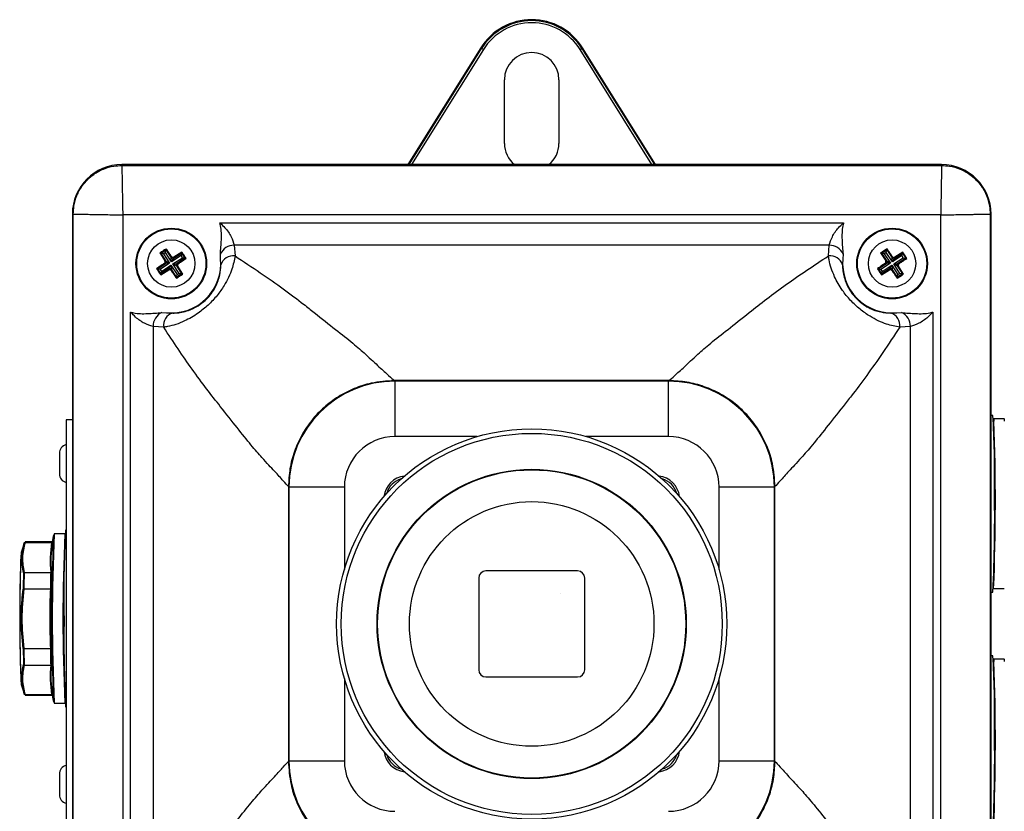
# Model space of a CAD drawing. Extents: x 0 to 411, y 0 to 279.
# Tile 10 of 13: x 268 to 323, y 86 to 130. Entities that reach past the tile are written whole.
import ezdxf

# ---------------------------------------------------------------- set-up
doc = ezdxf.new("R2010")
doc.units = 0
doc.header["$LTSCALE"] = 0.5
doc.header["$MEASUREMENT"] = 0
doc.layers.get('0').update_dxf_attribs({"linetype": 'CONTINUOUS'})
doc.layers.add('DIM', color=7, linetype='CONTINUOUS')

msp = doc.modelspace()

# ---------------------------------------------------------------- linework, layer by layer
at = {"color": 7, "linetype": 'Continuous', "lineweight": 25}
for p, q in [((293.92569, 128.47828), (289.84069, 121.94092)), ((293.97087, 128.45005), (293.92569, 128.47828)), ((294.07163, 128.38709), (293.97087, 128.45005)), ((299.49026, 128.38709), (299.59102, 128.45005)), ((299.59102, 128.45005), (299.6362, 128.47828)), ((303.7212, 121.94092), (299.6362, 128.47828)), ((295.25185, 123.12922), (295.25185, 126.69412)), ((298.31003, 126.69412), (298.31003, 123.12922)), ((273.80712, 121.89168), (273.80712, 121.94092)), ((319.75477, 121.94092), (273.80712, 121.94092)), ((273.80712, 121.89168), (319.75477, 121.89168)), ((319.75477, 121.89168), (319.75477, 121.94092)), ((271.08366, 119.16822), (271.03442, 119.16822)), ((271.03442, 119.16822), (271.03442, 73.22057)), ((271.08366, 73.22057), (271.08366, 119.16822)), ((273.85594, 119.1194), (273.85594, 73.26939)), ((319.70595, 119.1194), (273.85594, 119.1194)), ((273.85594, 119.11935), (273.85594, 73.26939)), ((279.30193, 118.67611), (279.31924, 118.67613)), ((279.30193, 118.67611), (279.31924, 118.66125)), ((279.31924, 118.67613), (314.24265, 118.67613)), ((279.31924, 118.67613), (279.31924, 118.66125)), ((314.24265, 118.67613), (314.25995, 118.67611)), ((314.24265, 118.67613), (314.24265, 118.66125)), ((314.24265, 118.66125), (314.25995, 118.67611)), ((319.70595, 73.26939), (319.70595, 119.1194)), ((322.47823, 119.16822), (322.47823, 73.22057)), ((322.47823, 119.16822), (322.52747, 119.16822)), ((322.52747, 73.22057), (322.52747, 119.16822)), ((276.00295, 116.97436), (276.28147, 117.15632)), ((276.25284, 117.01978), (276.13949, 116.94573)), ((276.25284, 117.01978), (276.28147, 117.15632)), ((276.59947, 116.48922), (276.25284, 117.01978)), ((276.29518, 117.22169), (276.28147, 117.15632)), ((276.28147, 117.15632), (276.57415, 116.70834)), ((277.17237, 117.03775), (276.72666, 116.75589)), ((277.17237, 117.03775), (277.15867, 116.97239)), ((313.4586, 117.42112), (280.10329, 117.42112)), ((280.10329, 117.42112), (280.14985, 116.8234)), ((313.41204, 116.8234), (313.4586, 117.42112)), ((316.40519, 116.97436), (316.68371, 117.15632)), ((316.65508, 117.01978), (316.54173, 116.94573)), ((316.65508, 117.01978), (316.68371, 117.15632)), ((317.00171, 116.48922), (316.65508, 117.01978)), ((316.69742, 117.22169), (316.68371, 117.15632)), ((316.68371, 117.15632), (316.97639, 116.70834)), ((317.57461, 117.03775), (317.1289, 116.75589)), ((317.57461, 117.03775), (317.56091, 116.97239)), ((275.93759, 116.98806), (276.21945, 116.54235)), ((275.93759, 116.98806), (276.00295, 116.97436)), ((276.29562, 116.52638), (276.00295, 116.97436)), ((276.13949, 116.94573), (276.00295, 116.97436)), ((276.13949, 116.94573), (276.48612, 116.41516)), ((276.21945, 116.54235), (276.29562, 116.52638)), ((276.29562, 116.52638), (276.48612, 116.41516)), ((276.57415, 116.70834), (276.59012, 116.78452)), ((276.59947, 116.48922), (276.57415, 116.70834)), ((277.13004, 116.83585), (276.59947, 116.48922)), ((276.71069, 116.67971), (276.59947, 116.48922)), ((276.67353, 116.37587), (277.2041, 116.7225)), ((276.71069, 116.67971), (277.15867, 116.97239)), ((276.72666, 116.75589), (276.71069, 116.67971)), ((277.34064, 116.69387), (276.89266, 116.40119)), ((277.15867, 116.97239), (277.13004, 116.83585)), ((277.2041, 116.7225), (277.13004, 116.83585)), ((277.15867, 116.97239), (277.34064, 116.69387)), ((277.34064, 116.69387), (277.2041, 116.7225)), ((277.406, 116.68016), (277.34064, 116.69387)), ((279.33976, 116.6613), (279.32839, 116.92747)), ((279.35811, 116.31367), (279.33976, 116.6613)), ((314.22213, 116.6613), (314.20378, 116.31367)), ((314.2335, 116.92747), (314.22213, 116.6613)), ((316.33983, 116.98806), (316.62169, 116.54235)), ((316.33983, 116.98806), (316.40519, 116.97436)), ((316.69786, 116.52638), (316.40519, 116.97436)), ((316.54173, 116.94573), (316.40519, 116.97436)), ((316.54173, 116.94573), (316.88836, 116.41516)), ((316.62169, 116.54235), (316.69786, 116.52638)), ((316.69786, 116.52638), (316.88836, 116.41516)), ((316.97639, 116.70834), (316.99236, 116.78452)), ((317.00171, 116.48922), (316.97639, 116.70834)), ((317.53228, 116.83585), (317.00171, 116.48922)), ((317.11293, 116.67971), (317.00171, 116.48922)), ((317.07577, 116.37587), (317.60633, 116.7225)), ((317.11293, 116.67971), (317.56091, 116.97239)), ((317.1289, 116.75589), (317.11293, 116.67971)), ((317.74287, 116.69387), (317.29489, 116.40119)), ((317.53228, 116.83585), (317.56091, 116.97239)), ((317.60633, 116.7225), (317.53228, 116.83585)), ((317.56091, 116.97239), (317.74287, 116.69387)), ((317.60633, 116.7225), (317.74287, 116.69387)), ((317.80824, 116.68016), (317.74287, 116.69387)), ((275.75365, 116.11087), (275.81902, 116.09716)), ((275.81902, 116.09716), (276.26699, 116.38984)), ((276.00098, 115.81864), (275.81902, 116.09716)), ((275.95556, 116.06853), (275.81902, 116.09716)), ((276.48612, 116.41516), (275.95556, 116.06853)), ((275.95556, 116.06853), (276.02961, 115.95518)), ((275.98728, 115.75328), (276.43299, 116.03514)), ((276.44896, 116.11131), (276.00098, 115.81864)), ((276.02961, 115.95518), (276.00098, 115.81864)), ((276.02961, 115.95518), (276.56018, 116.30181)), ((276.26699, 116.38984), (276.19082, 116.40581)), ((276.48612, 116.41516), (276.26699, 116.38984)), ((276.43299, 116.03514), (276.44896, 116.11131)), ((276.44896, 116.11131), (276.56018, 116.30181)), ((276.56018, 116.30181), (276.5855, 116.08268)), ((276.56018, 116.30181), (276.90681, 115.77124)), ((276.5855, 116.08268), (276.56953, 116.00651)), ((276.87818, 115.6347), (276.5855, 116.08268)), ((276.67353, 116.37587), (276.89266, 116.40119)), ((276.86403, 116.26465), (276.67353, 116.37587)), ((277.02016, 115.8453), (276.67353, 116.37587)), ((276.9402, 116.24868), (276.86403, 116.26465)), ((276.86403, 116.26465), (277.1567, 115.81667)), ((276.89266, 116.40119), (276.96883, 116.38522)), ((277.22206, 115.80297), (276.9402, 116.24868)), ((316.15589, 116.11087), (316.22125, 116.09716)), ((316.22125, 116.09716), (316.66923, 116.38984)), ((316.40322, 115.81864), (316.22125, 116.09716)), ((316.22125, 116.09716), (316.35779, 116.06853)), ((316.88836, 116.41516), (316.35779, 116.06853)), ((316.35779, 116.06853), (316.43185, 115.95518)), ((316.38951, 115.75328), (316.83523, 116.03514)), ((316.8512, 116.11131), (316.40322, 115.81864)), ((316.40322, 115.81864), (316.43185, 115.95518)), ((316.43185, 115.95518), (316.96242, 116.30181)), ((316.66923, 116.38984), (316.59306, 116.40581)), ((316.88836, 116.41516), (316.66923, 116.38984)), ((316.83523, 116.03514), (316.8512, 116.11131)), ((316.8512, 116.11131), (316.96242, 116.30181)), ((316.96242, 116.30181), (316.98774, 116.08268)), ((316.96242, 116.30181), (317.30905, 115.77124)), ((316.98774, 116.08268), (316.97177, 116.00651)), ((317.28042, 115.6347), (316.98774, 116.08268)), ((317.07577, 116.37587), (317.29489, 116.40119)), ((317.26626, 116.26465), (317.07577, 116.37587)), ((317.4224, 115.8453), (317.07577, 116.37587)), ((317.34244, 116.24868), (317.26626, 116.26465)), ((317.26626, 116.26465), (317.55894, 115.81667)), ((317.29489, 116.40119), (317.37107, 116.38522)), ((317.6243, 115.80297), (317.34244, 116.24868)), ((275.98728, 115.75328), (276.00098, 115.81864)), ((276.86447, 115.56934), (276.87818, 115.6347)), ((277.1567, 115.81667), (276.87818, 115.6347)), ((276.87818, 115.6347), (276.90681, 115.77124)), ((276.90681, 115.77124), (277.02016, 115.8453)), ((277.1567, 115.81667), (277.02016, 115.8453)), ((277.22206, 115.80297), (277.1567, 115.81667)), ((316.38951, 115.75328), (316.40322, 115.81864)), ((317.26671, 115.56934), (317.28042, 115.6347)), ((317.55894, 115.81667), (317.28042, 115.6347)), ((317.28042, 115.6347), (317.30905, 115.77124)), ((317.30905, 115.77124), (317.4224, 115.8453)), ((317.55894, 115.81667), (317.4224, 115.8453)), ((317.6243, 115.80297), (317.55894, 115.81667)), ((274.29921, 113.6561), (274.29923, 113.6734)), ((274.29921, 78.73269), (274.29921, 113.6561)), ((274.29921, 113.6561), (274.31409, 113.6561)), ((274.31409, 113.6561), (274.29923, 113.6734)), ((276.04787, 113.64695), (276.31404, 113.63558)), ((276.31404, 113.63558), (276.66167, 113.61723)), ((316.90022, 113.61723), (317.24785, 113.63558)), ((317.24785, 113.63558), (317.51402, 113.64695)), ((319.26266, 113.6734), (319.2478, 113.6561)), ((319.26267, 113.6561), (319.2478, 113.6561)), ((319.26266, 113.6734), (319.26267, 113.6561)), ((319.26267, 113.6561), (319.26267, 78.73269)), ((275.55422, 112.87205), (275.55422, 79.51674)), ((276.15194, 112.82549), (275.55422, 112.87205)), ((318.00767, 112.87205), (317.40995, 112.82549)), ((318.00767, 79.51674), (318.00767, 112.87205)), ((289.07798, 109.83014), (289.08579, 109.83015)), ((304.4761, 109.83015), (289.08579, 109.83015)), ((289.08579, 109.83015), (289.11479, 109.80115)), ((304.4471, 109.80115), (304.4761, 109.83015)), ((304.4761, 109.83015), (304.4839, 109.83014)), ((304.4471, 109.80115), (289.11479, 109.80115)), ((289.11479, 109.80115), (289.11479, 106.69502)), ((304.4471, 106.69502), (304.4471, 109.80115)), ((322.63147, 107.87936), (322.52747, 107.87936)), ((323.27102, 107.68131), (322.67108, 107.68131)), ((283.14519, 103.88955), (283.1452, 103.89735)), ((283.14519, 103.88955), (283.14519, 88.49924)), ((283.17419, 103.86055), (283.14519, 103.88955)), ((283.17419, 103.86055), (283.17419, 88.52824)), ((286.28032, 103.86055), (283.17419, 103.86055)), ((310.3877, 103.86055), (307.28157, 103.86055)), ((310.4167, 103.88955), (310.3877, 103.86055)), ((310.3877, 88.52824), (310.3877, 103.86055)), ((310.41669, 103.89735), (310.4167, 103.88955)), ((310.4167, 88.49924), (310.4167, 103.88955)), ((270.61638, 101.25182), (270.01643, 101.25182)), ((270.69468, 101.44987), (270.65598, 101.44987)), ((268.34602, 100.76336), (268.15957, 100.20316)), ((268.37795, 100.76133), (268.37899, 100.76133)), ((268.37899, 100.76133), (269.86829, 100.76133)), ((269.8783, 100.7963), (268.38749, 100.7963)), ((269.86829, 100.76133), (269.86875, 100.76133)), ((268.32866, 99.08653), (268.32761, 99.08651)), ((268.32866, 99.08653), (269.81796, 99.08653)), ((269.81842, 99.08654), (269.81796, 99.08653)), ((299.3556, 99.16515), (294.20629, 99.16515)), ((293.81019, 98.76905), (293.81019, 93.61974)), ((299.7517, 93.61974), (299.7517, 98.76905)), ((268.31829, 98.15615), (268.31934, 98.15611)), ((268.31934, 98.15611), (269.80864, 98.15611)), ((269.80864, 98.15611), (269.80909, 98.15611)), ((322.52747, 97.97685), (322.63147, 97.97685)), ((322.67108, 98.1749), (323.27102, 98.1749)), ((268.31948, 94.82111), (268.31844, 94.82108)), ((268.31948, 94.82111), (269.80879, 94.82111)), ((269.80924, 94.82112), (269.80879, 94.82111)), ((322.63147, 94.41194), (322.52747, 94.41194)), ((268.32784, 93.89343), (268.32889, 93.8934)), ((268.32889, 93.8934), (269.81819, 93.8934)), ((269.81819, 93.8934), (269.81864, 93.8934)), ((323.27102, 94.21389), (322.67108, 94.21389)), ((268.15957, 92.79407), (268.34602, 92.23387)), ((294.20629, 93.22364), (299.3556, 93.22364)), ((268.37936, 92.2332), (268.37832, 92.23319)), ((268.37936, 92.2332), (269.86867, 92.2332)), ((268.38749, 92.20093), (269.8783, 92.20093)), ((269.86912, 92.2332), (269.86867, 92.2332)), ((270.01643, 91.74542), (270.61638, 91.74542)), ((270.65598, 91.54737), (270.69468, 91.54737)), ((283.14519, 88.49924), (283.17419, 88.52824)), ((283.1452, 88.49143), (283.14519, 88.49924)), ((283.17419, 88.52824), (286.28032, 88.52824)), ((307.28157, 88.52824), (310.3877, 88.52824)), ((310.3877, 88.52824), (310.4167, 88.49924)), ((310.4167, 88.49924), (310.41669, 88.49143))]:
    msp.add_line(p, q, dxfattribs=at)
at = {"color": 8, "linetype": 'Continuous', "lineweight": 25}
for p, q in [((289.90351, 121.94092), (293.97087, 128.45005)), ((294.07163, 128.38709), (290.04361, 121.94092)), ((303.51828, 121.94092), (299.49026, 128.38709)), ((299.59102, 128.45005), (303.65838, 121.94092)), ((293.73079, 106.69502), (289.11479, 106.69502)), ((304.4471, 106.69502), (299.8311, 106.69502)), ((286.28032, 103.86055), (286.28032, 99.24455)), ((307.28157, 99.24455), (307.28157, 103.86055)), ((286.28032, 93.14424), (286.28032, 88.52824)), ((307.28157, 88.52824), (307.28157, 93.14424))]:
    msp.add_line(p, q, dxfattribs=at)
at = {"color": 7, "linetype": 'Continuous', "lineweight": 25, "flags": 128}
for points in [[(279.31924, 118.66125), (279.31789, 118.66014), (279.31655, 118.65903), (279.31521, 118.65793), (279.31386, 118.65682), (279.31252, 118.65571), (279.31118, 118.6546), (279.30984, 118.65349), (279.30849, 118.65239)], [(314.24265, 118.66125), (314.244, 118.66014), (314.24534, 118.65903), (314.24668, 118.65793), (314.24803, 118.65682), (314.24937, 118.65571), (314.25071, 118.6546), (314.25205, 118.65349), (314.2534, 118.65239)], [(274.31409, 113.6561), (274.3152, 113.65745), (274.3163, 113.65879), (274.31741, 113.66013), (274.31852, 113.66148), (274.31963, 113.66282), (274.32074, 113.66416), (274.32184, 113.6655), (274.32295, 113.66685)], [(319.2478, 113.6561), (319.24669, 113.65745), (319.24558, 113.65879), (319.24448, 113.66013), (319.24337, 113.66148), (319.24226, 113.66282), (319.24115, 113.66416), (319.24004, 113.6655), (319.23894, 113.66685)], [(322.67108, 107.68131), (322.67732, 107.66782), (322.68958, 107.56156)], [(323.28952, 107.56156), (323.27726, 107.66782), (323.27102, 107.68131)], [(269.86875, 100.76133), (269.87108, 100.77636), (269.87342, 100.7872), (269.87576, 100.79384), (269.87811, 100.79629), (269.8783, 100.7963)], [(298.40509, 97.92667), (298.40555, 97.9271), (298.40601, 97.92752), (298.40662, 97.92808)], [(322.67108, 94.21389), (322.67732, 94.20041), (322.68958, 94.09415)], [(323.28952, 94.09415), (323.27726, 94.20041), (323.27102, 94.21389)]]:
    msp.add_lwpolyline(points, dxfattribs=at)
at = {"color": 7, "linetype": 'Continuous', "lineweight": 25}
for centre, radius in [((276.57983, 116.39551), 1.9805), ((276.57983, 116.39551), 1.94089), ((316.98206, 116.39551), 1.9805), ((316.98206, 116.39551), 1.94089), ((276.57983, 116.39551), 1.32694), ((316.98206, 116.39551), 1.32694), ((296.78094, 96.19439), 10.93465), ((296.78094, 96.19439), 10.67996), ((296.78094, 96.19439), 8.66655), ((296.78094, 96.19439), 8.63652), ((296.78094, 96.19439), 6.85434)]:
    msp.add_circle(centre, radius, dxfattribs=at)
for centre, radius, start, end in [((296.78094, 126.69412), 3.36685, 32, 148), ((296.78094, 126.69412), 3.31358, 32, 148), ((296.78094, 126.69412), 3.19477, 32, 148), ((296.78094, 126.69412), 1.52909, 0, 180), ((296.78094, 123.12922), 1.52909, 180, 230.998519), ((296.78094, 123.12922), 1.52909, 309.001481, 0), ((273.80712, 119.16822), 2.7727, 90, 180), ((319.75477, 119.16822), 2.7727, 0, 90), ((280.10432, 116.56448), 0.85664, 90.069314, 154.929355), ((313.45757, 116.56448), 0.85664, 25.070645, 89.930686), ((276.21182, 116.47268), 0.09953, 303.665745, 32.649494), ((276.57983, 116.39551), 2.7727, 264.499326, 5.500674), ((276.65699, 116.76352), 0.09953, 213.665745, 302.649494), ((280.04032, 116.12377), 0.70815, 81.102511, 164.445445), ((313.52157, 116.12377), 0.70815, 15.554555, 98.897489), ((316.98206, 116.39551), 2.7727, 174.499326, 275.500674), ((316.61406, 116.47268), 0.09953, 303.665745, 32.649494), ((317.05923, 116.76352), 0.09953, 213.665745, 302.649494), ((276.50266, 116.02751), 0.09953, 33.665745, 122.649494), ((276.94783, 116.31835), 0.09953, 123.665745, 212.649494), ((316.9049, 116.02751), 0.09953, 33.665745, 122.649494), ((317.35007, 116.31835), 0.09953, 123.665745, 212.649494), ((276.41086, 112.87102), 0.85664, 115.070645, 179.930686), ((276.85156, 112.93502), 0.70815, 105.554555, 188.897489), ((316.71032, 112.93502), 0.70815, 351.102511, 74.445445), ((317.15103, 112.87102), 0.85664, 0.069314, 64.929355), ((271.38047, 104.77763), 51.34478, 358.939314, 3.46333), ((200.1008, 103.10986), 122.66958, 357.6943858, 2.0797312), ((289.77881, 103.19653), 1.1691, 105.438339, 164.561661), ((234.36491, 102.18468), 88.3668, 357.2706691, 1.0650283), ((395.76275, 96.49862), 125.88183, 177.8639008, 182.1360992), ((371.97998, 96.49862), 102.07428, 177.3309945, 182.6690055), ((299.30302, 96.49862), 29.7075, 170.91259, 171.675496), ((372.57992, 96.49862), 102.07428, 177.3309945, 182.6690055), ((332.99113, 97.88559), 62.43697, 176.7274336, 181.2728709), ((268.49827, 100.71914), 0.15854, 163.804349, 174.085195), ((268.43249, 100.76523), 0.05469, 145.371125, 184.082982), ((277.25813, 99.70109), 7.4655, 171.835338, 184.721883), ((277.28733, 99.73104), 7.45576, 171.804549, 184.752673), ((355.62403, 96.49862), 87.54287, 177.574696, 182.425304), ((328.99346, 97.36845), 60.9034, 177.3540068, 180.827117), ((427.06049, 97.01792), 158.78334, 179.2617272, 179.5903924), ((428.07785, 97.02098), 159.76359, 179.2592246, 179.592895), ((429.56851, 97.02098), 159.76345, 179.2592115, 179.5929081), ((430.83782, 97.02487), 160.99415, 179.2567344, 179.5953853), ((294.20629, 98.76905), 0.3961, 90, 180), ((299.3556, 98.76905), 0.3961, 0, 90), ((299.24268, 96.48991), 29.48116, 176.760056, 183.244994), ((299.24207, 96.48982), 29.4419, 176.744525, 183.260525), ((332.83998, 95.68573), 64.74856, 179.2889251, 182.5391975), ((346.70495, 95.35098), 76.14403, 179.1364124, 182.863283), ((425.67445, 95.96539), 157.39722, 180.4153751, 180.7459698), ((426.68313, 95.96223), 158.3688, 180.4128577, 180.7484873), ((428.17379, 95.96224), 158.36866, 180.4128446, 180.7485004), ((429.43223, 95.95824), 159.5885, 180.4103527, 180.7509922), ((271.38047, 91.31022), 51.34478, 358.939314, 3.46333), ((277.12966, 93.28484), 7.33675, 175.24201, 188.24113), ((277.15904, 93.25481), 7.32718, 175.210953, 188.272187), ((200.1008, 89.64244), 122.66958, 357.6943858, 2.0797312), ((294.20629, 93.61974), 0.3961, 180, 270), ((299.3556, 93.61974), 0.3961, 270, 0), ((268.48188, 92.27432), 0.14175, 186.162611, 196.579503), ((268.43122, 92.2308), 0.05295, 177.4089, 214.336112), ((269.92203, 92.2308), 0.05296, 177.408834, 214.333782), ((299.30302, 96.49862), 29.7075, 188.324504, 189.08741), ((234.36491, 88.71727), 88.3668, 357.2706691, 1.0650283), ((289.77881, 89.19226), 1.1691, 195.438339, 254.561661)]:
    msp.add_arc(centre, radius, start, end, dxfattribs=at)
at = {"color": 8, "linetype": 'Continuous', "lineweight": 25}
for centre, radius, start, end in [((289.77881, 103.19653), 1.28777, 96.099704, 173.900296), ((303.78308, 103.19653), 1.28777, 6.099704, 83.900296), ((303.78308, 103.19653), 1.1691, 15.438339, 74.561661), ((289.77881, 89.19226), 1.28777, 186.099704, 263.900296), ((303.78308, 89.19226), 1.28777, 276.099704, 353.900296), ((303.78308, 89.19226), 1.1691, 285.438339, 344.561661)]:
    msp.add_arc(centre, radius, start, end, dxfattribs=at)
at = {"color": 7, "linetype": 'Continuous', "lineweight": 25}
for centre, major_axis, ratio, start_param, end_param in [((289.11565, 103.85969), (-4.20128, -4.20128), 0.99998612, 3.92714311, 5.49763485), ((304.44624, 103.85969), (-4.20128, 4.20128), 0.99998612, 3.92714311, 5.49763485), ((289.11565, 103.85969), (-2.00518, 2.00518), 0.99969546, 5.49793944, 7.06843118), ((304.44624, 103.85969), (2.00518, 2.00518), 0.99969546, 5.49793944, 7.06843118), ((289.11565, 88.5291), (-4.20128, 4.20128), 0.99998612, 0.78555046, 2.3560422), ((289.11565, 88.5291), (-2.00518, -2.00518), 0.99969546, 5.49793944, 7.06843118), ((304.44624, 88.5291), (4.20128, 4.20128), 0.99998612, 3.92714311, 5.49763485), ((304.44624, 88.5291), (2.00518, -2.00518), 0.99969546, 5.49793944, 7.06843118)]:
    msp.add_ellipse(centre, major_axis=major_axis, ratio=ratio, start_param=start_param, end_param=end_param, dxfattribs=at)
for points, knots in [([(271.08366, 119.16822), (271.09102, 119.31859), (271.10832, 119.67241), (271.26901, 120.21466), (271.54072, 120.7109), (271.8723, 121.10304), (272.26444, 121.43462), (272.76068, 121.70632), (273.30292, 121.86702), (273.65675, 121.88432), (273.80712, 121.89168)], [0, 0, 0, 0, 0.10552863, 0.24831653, 0.39267956, 0.5, 0.60732087, 0.75168347, 0.89447113, 1, 1, 1, 1]), ([(273.80712, 121.89168), (273.80735, 121.8794), (273.80781, 121.8545), (273.81071, 121.69166), (273.81522, 121.43356), (273.82031, 121.14254), (273.82501, 120.87649), (273.82872, 120.66555), (273.83289, 120.42902), (273.83826, 120.12285), (273.84598, 119.68766), (273.85228, 119.32851), (273.85594, 119.1194)], [0, 0, 0, 0, 0.11970761, 0.24291717, 0.369629, 0.49984325, 0.55778141, 0.61880038, 0.68289985, 0.75007952, 0.85448447, 1, 1, 1, 1]), ([(319.75477, 121.89168), (319.75454, 121.8794), (319.75408, 121.8545), (319.75118, 121.69166), (319.74666, 121.43355), (319.74158, 121.14254), (319.73688, 120.87648), (319.73316, 120.66553), (319.729, 120.42901), (319.72362, 120.12284), (319.71591, 119.68765), (319.70961, 119.32851), (319.70595, 119.1194)], [0, 0, 0, 0, 0.11970903, 0.24291906, 0.36963041, 0.49984325, 0.55778471, 0.61880478, 0.68290315, 0.75007952, 0.85448749, 1, 1, 1, 1]), ([(319.75477, 121.89168), (319.90514, 121.88432), (320.25896, 121.86702), (320.80121, 121.70632), (321.29745, 121.43462), (321.68959, 121.10304), (322.02117, 120.7109), (322.29287, 120.21466), (322.45357, 119.67241), (322.47087, 119.31859), (322.47823, 119.16822)], [0, 0, 0, 0, 0.10552863, 0.24831653, 0.39267957, 0.5, 0.60732087, 0.75168347, 0.89447113, 1, 1, 1, 1]), ([(271.08366, 119.16822), (271.09593, 119.16799), (271.12084, 119.16753), (271.28368, 119.16463), (271.54179, 119.16011), (271.8328, 119.15503), (272.09886, 119.15033), (272.3098, 119.14661), (272.54633, 119.14245), (272.8525, 119.13707), (273.28769, 119.12936), (273.64683, 119.12306), (273.85594, 119.1194)], [0, 0, 0, 0, 0.11970903, 0.242919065, 0.369630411, 0.499843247, 0.557784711, 0.618804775, 0.68290315, 0.750079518, 0.854487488, 1, 1, 1, 1]), ([(279.30849, 118.65239), (279.30702, 118.65777), (279.30486, 118.66568), (279.30264, 118.67358), (279.30193, 118.67611)], [0, 0, 0, 0, 0.68013235, 1, 1, 1, 1]), ([(279.31924, 118.66125), (279.4103, 118.57631), (279.65267, 118.35025), (279.95729, 117.90639), (280.05558, 117.57967), (280.10329, 117.42112)], [0, 0, 0, 0, 0.23651958, 0.6294965, 1, 1, 1, 1]), ([(313.4586, 117.42112), (313.5063, 117.57967), (313.6046, 117.90639), (313.90921, 118.35025), (314.15159, 118.57631), (314.24265, 118.66125)], [0, 0, 0, 0, 0.3705035, 0.76348042, 1, 1, 1, 1]), ([(314.25995, 118.67611), (314.25924, 118.67358), (314.25703, 118.66568), (314.25487, 118.65777), (314.2534, 118.65239)], [0, 0, 0, 0, 0.31986765, 1, 1, 1, 1]), ([(319.70595, 119.1194), (319.91507, 119.12306), (320.27422, 119.12936), (320.73911, 119.1376), (321.0961, 119.14387), (321.39479, 119.14913), (321.71069, 119.15471), (322.02009, 119.16011), (322.27821, 119.16463), (322.44105, 119.16753), (322.46595, 119.16799), (322.47823, 119.16822)], [0, 0, 0, 0, 0.145526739, 0.249939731, 0.338804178, 0.422197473, 0.500118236, 0.630342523, 0.757064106, 0.880283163, 1, 1, 1, 1]), ([(279.32839, 116.92747), (279.3521, 117.19054), (279.39952, 117.71674), (279.39475, 118.29817), (279.32187, 118.6028), (279.30932, 118.64931), (279.30849, 118.65239)], [0, 0, 0, 0, 0.45821714, 0.9165592, 0.99448448, 1, 1, 1, 1]), ([(314.2534, 118.65239), (314.25257, 118.64931), (314.24002, 118.6028), (314.16803, 118.30184), (314.16142, 117.72056), (314.20925, 117.19431), (314.2335, 116.92747)], [0, 0, 0, 0, 0.00551526, 0.08343689, 0.53523678, 1, 1, 1, 1]), ([(276.29518, 117.22169), (276.23076, 117.17992), (276.11128, 117.10246), (275.99239, 117.02415), (275.93759, 116.98806)], [0, 0, 0, 0, 0.5391128, 1, 1, 1, 1]), ([(276.59012, 116.78452), (276.55004, 116.84433), (276.45162, 116.99121), (276.3534, 117.13591), (276.29518, 117.22169)], [0, 0, 0, 0, 0.40721834, 1, 1, 1, 1]), ([(277.406, 116.68016), (277.36424, 116.74458), (277.28677, 116.86406), (277.20847, 116.98295), (277.17237, 117.03775)], [0, 0, 0, 0, 0.5391128, 1, 1, 1, 1]), ([(316.69742, 117.22169), (316.633, 117.17992), (316.51352, 117.10246), (316.39462, 117.02415), (316.33983, 116.98806)], [0, 0, 0, 0, 0.5391128, 1, 1, 1, 1]), ([(316.99236, 116.78452), (316.95228, 116.84433), (316.85385, 116.99121), (316.75564, 117.13591), (316.69742, 117.22169)], [0, 0, 0, 0, 0.40721834, 1, 1, 1, 1]), ([(317.80824, 116.68016), (317.76647, 116.74458), (317.68901, 116.86406), (317.6107, 116.98295), (317.57461, 117.03775)], [0, 0, 0, 0, 0.5391128, 1, 1, 1, 1]), ([(280.14985, 116.8234), (280.10291, 116.57707), (280.02787, 116.18319), (279.79763, 115.62229), (279.53192, 115.1257), (279.1556, 114.59177), (278.65323, 114.05313), (278.02584, 113.5462), (277.2451, 113.10272), (276.60551, 112.89517), (276.224, 112.83656), (276.15194, 112.82549)], [0, 0, 0, 0, 0.14442957, 0.23093777, 0.31730967, 0.4208764, 0.5270518, 0.63423041, 0.77467254, 0.95743714, 1, 1, 1, 1]), ([(276.19082, 116.40581), (276.19941, 116.41286), (276.21659, 116.42697), (276.23185, 116.45756), (276.23677, 116.49083), (276.2316, 116.52032), (276.22286, 116.53616), (276.21945, 116.54235)], [0, 0, 0, 0, 0.21567723, 0.43136609, 0.64676397, 0.86199573, 1, 1, 1, 1]), ([(276.59012, 116.78452), (276.59718, 116.77593), (276.61128, 116.75874), (276.64188, 116.74349), (276.67514, 116.73857), (276.70463, 116.74374), (276.72047, 116.75247), (276.72666, 116.75589)], [0, 0, 0, 0, 0.215677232, 0.431366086, 0.64676397, 0.861995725, 1, 1, 1, 1]), ([(276.96883, 116.38522), (277.02864, 116.4253), (277.17552, 116.52372), (277.32022, 116.62194), (277.406, 116.68016)], [0, 0, 0, 0, 0.407218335, 1, 1, 1, 1]), ([(280.14985, 116.8234), (280.62887, 116.50637), (281.58852, 115.87127), (282.87703, 114.96282), (283.8648, 114.22479), (284.84335, 113.44339), (285.81796, 112.67609), (286.79041, 111.90684), (287.605, 111.19138), (288.25106, 110.57615), (288.79796, 110.09367), (289.00839, 109.89974), (289.07798, 109.83014), (289.07798, 109.83014)], [0, 0, 0, 0, 0.07431221, 0.14887272, 0.22314876, 0.26599808, 0.3637782, 0.46202128, 0.55989586, 0.70647299, 0.85332942, 0.99999469, 1, 1, 1, 1]), ([(304.4839, 109.83014), (304.48391, 109.83014), (304.5535, 109.89974), (304.76394, 110.09366), (305.3108, 110.57616), (305.957, 111.19133), (306.77122, 111.90695), (307.74491, 112.67569), (308.82455, 113.53069), (309.93639, 114.4068), (311.01275, 115.20483), (312.17823, 116.01194), (313.00071, 116.55287), (313.41204, 116.8234)], [0, 0, 0, 0, 0.00000531, 0.14665997, 0.29350576, 0.44007228, 0.53793978, 0.63617574, 0.73394878, 0.8035636, 0.87313688, 0.93655563, 1, 1, 1, 1]), ([(317.40995, 112.82549), (317.16362, 112.87242), (316.76974, 112.94747), (316.20884, 113.17771), (315.71225, 113.44342), (315.17832, 113.81974), (314.63968, 114.32211), (314.13275, 114.9495), (313.68927, 115.73024), (313.48172, 116.36983), (313.42311, 116.75134), (313.41204, 116.8234)], [0, 0, 0, 0, 0.14442957, 0.23093777, 0.31730967, 0.4208764, 0.5270518, 0.63423041, 0.77467254, 0.95743714, 1, 1, 1, 1]), ([(316.59306, 116.40581), (316.60165, 116.41286), (316.61883, 116.42697), (316.63409, 116.45756), (316.63901, 116.49083), (316.63384, 116.52032), (316.6251, 116.53616), (316.62169, 116.54235)], [0, 0, 0, 0, 0.21567723, 0.43136609, 0.64676397, 0.86199573, 1, 1, 1, 1]), ([(316.99236, 116.78452), (316.99941, 116.77593), (317.01352, 116.75874), (317.04411, 116.74349), (317.07738, 116.73857), (317.10687, 116.74374), (317.12271, 116.75247), (317.1289, 116.75589)], [0, 0, 0, 0, 0.215677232, 0.431366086, 0.64676397, 0.861995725, 1, 1, 1, 1]), ([(317.37107, 116.38522), (317.43088, 116.4253), (317.57776, 116.52372), (317.72246, 116.62194), (317.80824, 116.68016)], [0, 0, 0, 0, 0.407218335, 1, 1, 1, 1]), ([(276.19082, 116.40581), (276.13101, 116.36573), (275.98413, 116.2673), (275.83943, 116.16909), (275.75365, 116.11087)], [0, 0, 0, 0, 0.40721834, 1, 1, 1, 1]), ([(275.75365, 116.11087), (275.79541, 116.04645), (275.87288, 115.92697), (275.95119, 115.80807), (275.98728, 115.75328)], [0, 0, 0, 0, 0.5391128, 1, 1, 1, 1]), ([(276.56953, 116.00651), (276.56248, 116.0151), (276.54837, 116.03228), (276.51777, 116.04754), (276.48451, 116.05246), (276.45502, 116.04729), (276.43918, 116.03855), (276.43299, 116.03514)], [0, 0, 0, 0, 0.21567723, 0.43136609, 0.64676397, 0.86199573, 1, 1, 1, 1]), ([(276.56953, 116.00651), (276.60961, 115.9467), (276.70803, 115.79982), (276.80625, 115.65512), (276.86447, 115.56934)], [0, 0, 0, 0, 0.407218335, 1, 1, 1, 1]), ([(276.66167, 113.61723), (276.71591, 113.61874), (276.99468, 113.6265), (277.45172, 113.71269), (278.0223, 113.96975), (278.45743, 114.29281), (278.69199, 114.54354), (278.89185, 114.79973), (279.13465, 115.19507), (279.3213, 115.74405), (279.34629, 116.13075), (279.35811, 116.31367)], [0, 0, 0, 0, 0.04714552, 0.24231416, 0.37977128, 0.47633502, 0.55572461, 0.57027175, 0.66662444, 0.84230234, 1, 1, 1, 1]), ([(276.96883, 116.38522), (276.96024, 116.37816), (276.94306, 116.36405), (276.9278, 116.33346), (276.92288, 116.3002), (276.92805, 116.27071), (276.93679, 116.25487), (276.9402, 116.24868)], [0, 0, 0, 0, 0.21567723, 0.43136609, 0.64676397, 0.86199573, 1, 1, 1, 1]), ([(314.20378, 116.31367), (314.20529, 116.25943), (314.21305, 115.98066), (314.29924, 115.52361), (314.5563, 114.95304), (314.87936, 114.51791), (315.13009, 114.28335), (315.38628, 114.08349), (315.78162, 113.84069), (316.3306, 113.65404), (316.7173, 113.62905), (316.90022, 113.61723)], [0, 0, 0, 0, 0.04714552, 0.24231416, 0.37977128, 0.47633502, 0.55572461, 0.57027175, 0.66662444, 0.84230234, 1, 1, 1, 1]), ([(316.59306, 116.40581), (316.53325, 116.36573), (316.38637, 116.2673), (316.24167, 116.16909), (316.15589, 116.11087)], [0, 0, 0, 0, 0.407218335, 1, 1, 1, 1]), ([(316.15589, 116.11087), (316.19765, 116.04645), (316.27511, 115.92697), (316.35342, 115.80807), (316.38951, 115.75328)], [0, 0, 0, 0, 0.5391128, 1, 1, 1, 1]), ([(316.97177, 116.00651), (316.96471, 116.0151), (316.9506, 116.03228), (316.92001, 116.04754), (316.88675, 116.05246), (316.85726, 116.04729), (316.84142, 116.03855), (316.83523, 116.03514)], [0, 0, 0, 0, 0.215677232, 0.431366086, 0.64676397, 0.861995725, 1, 1, 1, 1]), ([(316.97177, 116.00651), (317.01185, 115.9467), (317.11027, 115.79982), (317.20849, 115.65512), (317.26671, 115.56934)], [0, 0, 0, 0, 0.40721834, 1, 1, 1, 1]), ([(317.37107, 116.38522), (317.36248, 116.37816), (317.34529, 116.36405), (317.33004, 116.33346), (317.32512, 116.3002), (317.33029, 116.27071), (317.33902, 116.25487), (317.34244, 116.24868)], [0, 0, 0, 0, 0.21567723, 0.43136609, 0.64676397, 0.86199573, 1, 1, 1, 1]), ([(276.86447, 115.56934), (276.92889, 115.6111), (277.04837, 115.68856), (277.16727, 115.76687), (277.22206, 115.80297)], [0, 0, 0, 0, 0.5391128, 1, 1, 1, 1]), ([(317.26671, 115.56934), (317.33113, 115.6111), (317.45061, 115.68856), (317.5695, 115.76687), (317.6243, 115.80297)], [0, 0, 0, 0, 0.5391128, 1, 1, 1, 1]), ([(274.29923, 113.6734), (274.30176, 113.67269), (274.30966, 113.67048), (274.31757, 113.66832), (274.32295, 113.66685)], [0, 0, 0, 0, 0.31986765, 1, 1, 1, 1]), ([(275.55422, 112.87205), (275.39567, 112.91975), (275.06895, 113.01805), (274.62509, 113.32266), (274.39903, 113.56504), (274.31409, 113.6561)], [0, 0, 0, 0, 0.3705035, 0.76348042, 1, 1, 1, 1]), ([(274.32295, 113.66685), (274.32603, 113.66602), (274.37254, 113.65347), (274.67349, 113.58148), (275.25478, 113.57487), (275.78103, 113.6227), (276.04787, 113.64695)], [0, 0, 0, 0, 0.00551526, 0.08343689, 0.53523678, 1, 1, 1, 1]), ([(317.51402, 113.64695), (317.77708, 113.62324), (318.30329, 113.57582), (318.88472, 113.58059), (319.18935, 113.65347), (319.23586, 113.66602), (319.23894, 113.66685)], [0, 0, 0, 0, 0.45821714, 0.9165592, 0.99448448, 1, 1, 1, 1]), ([(319.2478, 113.6561), (319.16286, 113.56504), (318.9368, 113.32266), (318.49294, 113.01805), (318.16622, 112.91975), (318.00767, 112.87205)], [0, 0, 0, 0, 0.23651958, 0.6294965, 1, 1, 1, 1]), ([(319.23894, 113.66685), (319.24432, 113.66832), (319.25223, 113.67048), (319.26013, 113.67269), (319.26266, 113.6734)], [0, 0, 0, 0, 0.68013235, 1, 1, 1, 1]), ([(283.1452, 103.89735), (283.14519, 103.89736), (283.0756, 103.96695), (282.88168, 104.17739), (282.39918, 104.72425), (281.784, 105.37045), (281.06839, 106.18467), (280.29965, 107.15836), (279.44465, 108.238), (278.56854, 109.34984), (277.77051, 110.4262), (276.9634, 111.59168), (276.42246, 112.41416), (276.15194, 112.82549)], [0, 0, 0, 0, 0.00000531, 0.14665997, 0.29350576, 0.44007228, 0.53793978, 0.63617574, 0.73394878, 0.8035636, 0.87313688, 0.93655563, 1, 1, 1, 1]), ([(317.40995, 112.82549), (317.09292, 112.34647), (316.45781, 111.38682), (315.54937, 110.09831), (314.81134, 109.11054), (314.02994, 108.13198), (313.26264, 107.15738), (312.49339, 106.18493), (311.77793, 105.37034), (311.1627, 104.72428), (310.68022, 104.17738), (310.48629, 103.96695), (310.41669, 103.89736), (310.41669, 103.89735)], [0, 0, 0, 0, 0.07431221, 0.14887272, 0.22314876, 0.26599808, 0.3637782, 0.46202128, 0.55989586, 0.70647299, 0.85332942, 0.99999469, 1, 1, 1, 1]), ([(289.07798, 109.83014), (288.64496, 109.80245), (287.87783, 109.75339), (286.82519, 109.40873), (285.92956, 108.95475), (285.12522, 108.35064), (284.43103, 107.6235), (283.87069, 106.78797), (283.45856, 105.87197), (283.19702, 104.89864), (283.16247, 104.23112), (283.1452, 103.89735)], [0, 0, 0, 0, 0.13940464, 0.24696302, 0.35452127, 0.46208811, 0.56965493, 0.6772417, 0.78482856, 0.8924142, 1, 1, 1, 1]), ([(310.41669, 103.89735), (310.389, 104.33038), (310.33994, 105.09751), (309.99528, 106.15015), (309.5413, 107.04578), (308.93719, 107.85012), (308.21005, 108.54431), (307.37452, 109.10465), (306.45852, 109.51678), (305.48519, 109.77832), (304.81767, 109.81287), (304.4839, 109.83014)], [0, 0, 0, 0, 0.13940464, 0.24696302, 0.35452127, 0.46208811, 0.56965493, 0.6772417, 0.78482856, 0.8924142, 1, 1, 1, 1]), ([(268.29033, 99.06383), (268.24313, 99.34258), (268.19014, 99.65543), (268.21269, 100.1055), (268.24792, 100.38463), (268.31215, 100.62783), (268.34057, 100.73547)], [0, 0, 0, 0, 0.49985542, 0.56099744, 0.80569429, 1, 1, 1, 1]), ([(268.34057, 100.73547), (268.3407, 100.73584), (268.34174, 100.73879), (268.34512, 100.74543), (268.35297, 100.75378), (268.36468, 100.76018), (268.37352, 100.76095), (268.37795, 100.76133)], [0, 0, 0, 0, 0.0248867, 0.19866118, 0.4684171, 0.73412924, 1, 1, 1, 1]), ([(269.90771, 100.79386), (269.90765, 100.79346), (269.90748, 100.79235), (269.90635, 100.78706), (269.90259, 100.77839), (269.89363, 100.76892), (269.88195, 100.76252), (269.87315, 100.76172), (269.86875, 100.76133)], [0, 0, 0, 0, 0.02232113, 0.06285938, 0.30197686, 0.53645404, 0.76817534, 1, 1, 1, 1]), ([(268.32761, 99.08651), (268.32318, 99.08593), (268.31433, 99.08479), (268.30264, 99.07903), (268.29483, 99.07196), (268.29148, 99.06652), (268.29046, 99.06413), (268.29033, 99.06383)], [0, 0, 0, 0, 0.26587076, 0.5315829, 0.80133882, 0.9751133, 1, 1, 1, 1]), ([(269.85721, 99.11329), (269.85715, 99.11298), (269.85698, 99.1121), (269.85589, 99.10788), (269.85218, 99.10092), (269.84327, 99.0932), (269.83162, 99.08783), (269.82282, 99.08697), (269.81842, 99.08654)], [0, 0, 0, 0, 0.02232113, 0.06285938, 0.30197686, 0.53645404, 0.76817534, 1, 1, 1, 1]), ([(268.28136, 94.82432), (268.22561, 95.38056), (268.1631, 96.00433), (268.17251, 96.90136), (268.1994, 97.45563), (268.2561, 97.93901), (268.28121, 98.15305)], [0, 0, 0, 0, 0.50165716, 0.56256037, 0.80630034, 1, 1, 1, 1]), ([(268.31934, 98.15611), (268.26287, 97.60229), (268.14953, 96.49065), (268.2627, 95.37895), (268.31948, 94.82111)], [0, 0, 0, 0, 0.49820864, 1, 1, 1, 1]), ([(268.31829, 98.15615), (268.31387, 98.15634), (268.30503, 98.15671), (268.29339, 98.1561), (268.28564, 98.15484), (268.28234, 98.15367), (268.28134, 98.15312), (268.28121, 98.15305)], [0, 0, 0, 0, 0.26587076, 0.5315829, 0.80133882, 0.9751133, 1, 1, 1, 1]), ([(269.84768, 98.16178), (269.84762, 98.1617), (269.84746, 98.16147), (269.8464, 98.16041), (269.84274, 98.15873), (269.83389, 98.15702), (269.82228, 98.15601), (269.81349, 98.15607), (269.80909, 98.15611)], [0, 0, 0, 0, 0.02232113, 0.06285938, 0.30197686, 0.53645404, 0.76817534, 1, 1, 1, 1]), ([(268.31844, 94.82108), (268.31402, 94.8209), (268.30518, 94.82052), (268.29354, 94.82117), (268.28579, 94.82248), (268.28248, 94.82368), (268.28148, 94.82425), (268.28136, 94.82432)], [0, 0, 0, 0, 0.26587076, 0.5315829, 0.80133882, 0.9751133, 1, 1, 1, 1]), ([(269.84782, 94.81528), (269.84777, 94.81536), (269.84761, 94.81559), (269.84655, 94.81668), (269.84289, 94.81841), (269.83404, 94.82017), (269.82243, 94.82122), (269.81364, 94.82115), (269.80924, 94.82112)], [0, 0, 0, 0, 0.02232113, 0.06285938, 0.30197686, 0.53645404, 0.76817534, 1, 1, 1, 1]), ([(268.34095, 92.25911), (268.27698, 92.53458), (268.2052, 92.84376), (268.20065, 93.29005), (268.21907, 93.56721), (268.26863, 93.80912), (268.29056, 93.91619)], [0, 0, 0, 0, 0.49985542, 0.56099744, 0.80569429, 1, 1, 1, 1]), ([(268.32784, 93.89343), (268.32341, 93.894), (268.31456, 93.89515), (268.30286, 93.90093), (268.29506, 93.90803), (268.29171, 93.91349), (268.29069, 93.91589), (268.29056, 93.91619)], [0, 0, 0, 0, 0.26587076, 0.5315829, 0.80133882, 0.9751133, 1, 1, 1, 1]), ([(269.81864, 93.8934), (269.82305, 93.89297), (269.83185, 93.8921), (269.8435, 93.88671), (269.85241, 93.87896), (269.85612, 93.87197), (269.85721, 93.86774), (269.85738, 93.86685), (269.85744, 93.86653)], [0, 0, 0, 0, 0.23182466, 0.46354596, 0.69802314, 0.93714062, 0.97767887, 1, 1, 1, 1]), ([(268.37832, 92.23319), (268.3739, 92.23358), (268.36505, 92.23435), (268.35334, 92.24076), (268.3455, 92.24913), (268.34211, 92.25578), (268.34108, 92.25874), (268.34095, 92.25911)], [0, 0, 0, 0, 0.26587076, 0.5315829, 0.80133882, 0.9751133, 1, 1, 1, 1]), ([(269.86912, 92.2332), (269.87352, 92.2328), (269.88232, 92.232), (269.894, 92.22559), (269.90297, 92.2161), (269.90673, 92.20741), (269.90786, 92.20211), (269.90803, 92.201), (269.90809, 92.2006)], [0, 0, 0, 0, 0.23182466, 0.46354596, 0.69802314, 0.93714062, 0.97767887, 1, 1, 1, 1]), ([(276.15194, 79.5633), (276.46897, 80.04232), (277.10407, 81.00197), (278.01252, 82.29048), (278.75055, 83.27825), (279.53195, 84.2568), (280.29925, 85.23141), (281.0685, 86.20386), (281.78396, 87.01845), (282.39919, 87.66451), (282.88167, 88.21141), (283.0756, 88.42184), (283.14519, 88.49143), (283.1452, 88.49143)], [0, 0, 0, 0, 0.07431221, 0.14887272, 0.22314876, 0.26599808, 0.3637782, 0.46202128, 0.55989586, 0.70647299, 0.85332942, 0.99999469, 1, 1, 1, 1]), ([(283.1452, 88.49143), (283.17289, 88.05841), (283.22195, 87.29128), (283.56661, 86.23864), (284.02059, 85.34301), (284.6247, 84.53867), (285.35184, 83.84448), (286.18737, 83.28414), (287.10337, 82.87201), (288.0767, 82.61047), (288.74422, 82.57592), (289.07798, 82.55865)], [0, 0, 0, 0, 0.13940464, 0.24696302, 0.35452127, 0.46208811, 0.56965493, 0.6772417, 0.78482856, 0.8924142, 1, 1, 1, 1]), ([(304.4839, 82.55865), (304.91693, 82.58634), (305.68406, 82.6354), (306.7367, 82.98006), (307.63233, 83.43404), (308.43667, 84.03815), (309.13086, 84.76529), (309.6912, 85.60082), (310.10333, 86.51682), (310.36487, 87.49015), (310.39942, 88.15767), (310.41669, 88.49143)], [0, 0, 0, 0, 0.13940464, 0.24696302, 0.35452127, 0.46208811, 0.56965493, 0.6772417, 0.78482856, 0.8924142, 1, 1, 1, 1]), ([(310.41669, 88.49143), (310.41669, 88.49143), (310.48629, 88.42184), (310.68021, 88.2114), (311.16271, 87.66454), (311.77788, 87.01834), (312.4935, 86.20412), (313.26224, 85.23043), (314.11724, 84.15079), (314.99335, 83.03895), (315.79138, 81.96259), (316.59849, 80.79711), (317.13942, 79.97462), (317.40995, 79.5633)], [0, 0, 0, 0, 0.00000531, 0.14665997, 0.29350576, 0.44007228, 0.53793978, 0.63617574, 0.73394878, 0.8035636, 0.87313688, 0.93655563, 1, 1, 1, 1])]:
    msp.add_open_spline(points, degree=3, knots=knots, dxfattribs=at)
for points in [[(268.37899, 100.76133), (268.31397, 100.48219), (268.18394, 99.92393), (268.28042, 99.36567), (268.32866, 99.08653)], [(268.32889, 93.8934), (268.28067, 93.6167), (268.18424, 93.0633), (268.31432, 92.5099), (268.37936, 92.2332)]]:
    msp.add_open_spline(points, degree=3, dxfattribs=at)
at = {"layer": 'DIM'}
for p, q in [((270.69468, 107.6307), (270.69468, 84.75805)), ((271.03442, 107.6307), (270.69468, 107.6307)), ((270.30575, 105.75094), (270.30575, 104.6163)), ((270.30575, 87.77244), (270.30575, 86.6378))]:
    msp.add_line(p, q, dxfattribs=at)
for centre, start, end in [((270.80211, 105.75835), 102.498259, 180.855097), ((270.80211, 104.60889), 179.144903, 257.501741), ((270.80211, 87.77985), 102.498259, 180.855097), ((270.80211, 86.63039), 179.144903, 257.501741)]:
    msp.add_arc(centre, 0.49641, start, end, dxfattribs=at)

doc.saveas('drawing.dxf')
